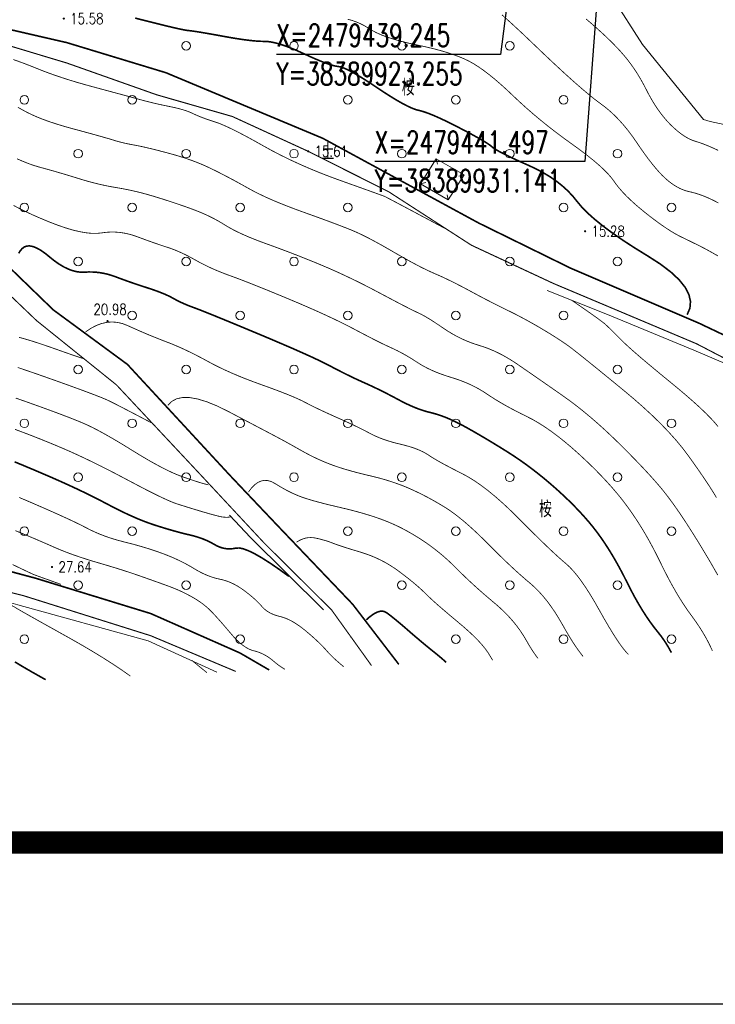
# Model space of a CAD drawing. Header units: millimetres. Extents: x 38389465 to 38395088, y 2473666 to 2480744.
# Tile 85 of 256: x 38389877 to 38389941, y 2479334 to 2479425. Entities that reach past the tile are written whole.
import ezdxf
from ezdxf.enums import TextEntityAlignment as Align

# ---------------------------------------------------------------- set-up
doc = ezdxf.new("R2010")
doc.units = ezdxf.units.MM
doc.header["$LTSCALE"] = 2
doc.linetypes.add('X2', pattern=[10, 8, -2])
doc.layers.get('0').update_dxf_attribs({"linetype": 'CONTINUOUS', "lineweight": 9})
for name, color, linetype in [('DIM_COOR', 3, 'CONTINUOUS'), ('GCD', 251, 'CONTINUOUS'), ('PUB_TEXT', 7, 'CONTINUOUS'), ('PUB_TITLE', 4, 'CONTINUOUS'), ('远期红线', 30, 'CONTINUOUS')]:
    doc.layers.add(name, color=color, linetype=linetype)
doc.layers.add('地形图', color=251, linetype='CONTINUOUS', lineweight=9)
doc.styles.add('_TCH_DIM', font='SIMPLEX', dxfattribs={"bigfont": 'GBCBIG'})
doc.styles.add('HZ', font='txt.shx', dxfattribs={"width": 0.8, "bigfont": 'hztxt.shx'})
doc.styles.add('正等线体', font='rs.shx', dxfattribs={"bigfont": 'hztxt.shx'})
doc.linetypes.add('10421', pattern='A,2,[150,AAA.SHX,S=1,R=0,X=0,Y=1],1e-11', length=2)

# ---------------------------------------------------------------- blocks, each defined once
blk = doc.blocks.new('gc326')
blk.add_circle((0, 0), 0.8)
blk = doc.blocks.new('GC200')
at = {"linetype": 'Continuous', "const_width": 0.2, "flags": 128}
blk.add_lwpolyline([(-0.1, 0, 1), (0.1, 0, 1)], format="xyb", close=True, dxfattribs=at)
blk = doc.blocks.new('D地块地形图')
at = {"layer": '地形图', "linetype": 'Continuous'}
for p, q in [((-351.651, -319.291), (-351.529, -319.776)), ((-349.064, -320.768), (-349.549, -320.888)), ((-353.104, -321.606), (-352.619, -321.486)), ((-350.539, -323.093), (-350.658, -322.607))]:
    blk.add_line(p, q, dxfattribs=at)
at = {"layer": '地形图', "linetype": 'Continuous', "const_width": 0.075}
for points in [[(-325.501, -323.366), (-325.831, -323.195), (-326.142, -323.042), (-326.449, -322.901), (-326.753, -322.772), (-327.052, -322.656), (-327.348, -322.553), (-327.641, -322.462), (-327.929, -322.383), (-328.214, -322.317), (-328.496, -322.245), (-328.778, -322.148), (-329.059, -322.027), (-329.338, -321.882), (-329.617, -321.712), (-329.896, -321.518), (-330.173, -321.3), (-330.45, -321.057), (-330.732, -320.782), (-331.029, -320.467), (-331.338, -320.112), (-331.661, -319.717), (-331.998, -319.283), (-332.347, -318.808), (-332.711, -318.294), (-333.087, -317.74), (-333.475, -317.181), (-333.872, -316.654), (-334.277, -316.158), (-334.691, -315.694), (-335.114, -315.262), (-335.546, -314.861), (-335.986, -314.491), (-336.436, -314.153), (-336.93, -313.785), (-337.505, -313.325), (-338.16, -312.772), (-338.897, -312.128), (-339.714, -311.392), (-340.612, -310.563), (-341.591, -309.643), (-342.65, -308.63), (-343.706, -307.625), (-344.675, -306.727), (-345.557, -305.935)], [(-325.525, -318.492), (-325.933, -318.303), (-326.318, -318.134), (-326.677, -317.985), (-327.013, -317.856), (-327.324, -317.748), (-327.61, -317.66), (-327.886, -317.567), (-328.167, -317.445), (-328.453, -317.294), (-328.743, -317.113), (-329.038, -316.903), (-329.338, -316.663), (-329.642, -316.394), (-329.951, -316.096), (-330.258, -315.771), (-330.558, -315.422), (-330.85, -315.05), (-331.135, -314.654), (-331.412, -314.234), (-331.682, -313.79), (-331.945, -313.323), (-332.199, -312.831), (-332.457, -312.336), (-332.727, -311.854), (-333.009, -311.388), (-333.305, -310.936), (-333.613, -310.499), (-333.934, -310.076), (-334.268, -309.668), (-334.614, -309.275), (-334.981, -308.884), (-335.375, -308.482), (-335.798, -308.069), (-336.248, -307.646), (-336.725, -307.213), (-337.231, -306.768), (-337.764, -306.314)]]:
    blk.add_lwpolyline(points, dxfattribs=at)
at = {"layer": '地形图', "linetype": 'Continuous', "flags": 128}
for points, const_width in [([(-379.566, -306.231), (-378.551, -306.491), (-377.65, -306.718), (-376.864, -306.912), (-376.192, -307.073), (-375.634, -307.201), (-375.19, -307.296), (-374.86, -307.358), (-374.644, -307.387), (-374.454, -307.406), (-374.203, -307.439), (-373.889, -307.485), (-373.513, -307.545), (-373.076, -307.619), (-372.576, -307.706), (-372.014, -307.806), (-371.391, -307.92), (-370.759, -308.033), (-370.171, -308.131), (-369.628, -308.213), (-369.13, -308.28), (-368.677, -308.331), (-368.268, -308.366), (-367.904, -308.386), (-367.585, -308.391), (-367.269, -308.406), (-366.913, -308.457), (-366.519, -308.544), (-366.085, -308.667), (-365.612, -308.827), (-365.1, -309.022), (-364.548, -309.254), (-363.958, -309.522), (-363.374, -309.791), (-362.842, -310.026), (-362.362, -310.226), (-361.934, -310.393), (-361.559, -310.525), (-361.235, -310.624), (-360.963, -310.688), (-360.744, -310.718), (-360.518, -310.76), (-360.229, -310.86), (-359.877, -311.017), (-359.461, -311.233), (-358.981, -311.505), (-358.437, -311.836), (-357.83, -312.224), (-357.16, -312.67), (-356.485, -313.118), (-355.864, -313.514), (-355.297, -313.858), (-354.785, -314.149), (-354.327, -314.387), (-353.924, -314.573), (-353.575, -314.706), (-353.28, -314.787), (-352.988, -314.86), (-352.647, -314.968), (-352.256, -315.113), (-351.816, -315.294), (-351.327, -315.511), (-350.789, -315.763), (-350.201, -316.052), (-349.564, -316.377), (-348.937, -316.705), (-348.379, -317.003), (-347.89, -317.272), (-347.47, -317.511), (-347.119, -317.72), (-346.837, -317.9), (-346.624, -318.05), (-346.48, -318.17), (-346.331, -318.289), (-346.103, -318.435), (-345.797, -318.609), (-345.412, -318.811), (-344.948, -319.04), (-344.406, -319.296), (-343.784, -319.58), (-343.084, -319.892), (-342.367, -320.228), (-341.695, -320.588), (-341.067, -320.97), (-340.484, -321.375), (-339.946, -321.803), (-339.453, -322.254), (-339.005, -322.728), (-338.601, -323.225), (-338.165, -323.748), (-337.618, -324.304), (-336.961, -324.891), (-336.193, -325.51), (-335.316, -326.16), (-334.327, -326.842), (-333.229, -327.555), (-332.02, -328.3), (-330.857, -329.05), (-329.897, -329.781), (-329.14, -330.49), (-328.585, -331.179), (-328.234, -331.848), (-328.084, -332.497), (-328.138, -333.125), (-328.394, -333.732)], 0.15), ([(-359.858, -306.339), (-359.437, -306.457), (-359.035, -306.599), (-358.652, -306.766), (-358.287, -306.956), (-357.942, -307.171), (-357.577, -307.394), (-357.156, -307.609), (-356.677, -307.816), (-356.142, -308.014), (-355.549, -308.204), (-354.9, -308.387), (-354.193, -308.561), (-353.43, -308.726), (-352.662, -308.891), (-351.941, -309.063), (-351.269, -309.24), (-350.644, -309.424), (-350.067, -309.614), (-349.538, -309.811), (-349.056, -310.014), (-348.623, -310.223), (-348.201, -310.458), (-347.754, -310.74), (-347.283, -311.068), (-346.788, -311.442), (-346.269, -311.862), (-345.725, -312.329), (-345.157, -312.841), (-344.565, -313.4), (-343.95, -313.98), (-343.316, -314.554), (-342.662, -315.123), (-341.988, -315.688), (-341.294, -316.248), (-340.58, -316.802), (-339.846, -317.352), (-339.092, -317.897), (-338.363, -318.425), (-337.702, -318.926), (-337.11, -319.4), (-336.586, -319.846), (-336.131, -320.265), (-335.744, -320.656), (-335.426, -321.02), (-335.177, -321.356), (-334.943, -321.684), (-334.672, -322.022), (-334.365, -322.371), (-334.021, -322.73), (-333.641, -323.1), (-333.223, -323.48), (-332.769, -323.87), (-332.279, -324.271), (-331.781, -324.661), (-331.307, -325.02), (-330.855, -325.348), (-330.427, -325.644), (-330.022, -325.91), (-329.641, -326.144), (-329.282, -326.346), (-328.947, -326.518), (-328.633, -326.669), (-328.341, -326.81), (-328.07, -326.942), (-327.819, -327.065), (-327.59, -327.177), (-327.382, -327.281), (-327.195, -327.375), (-327.028, -327.459), (-326.864, -327.544), (-326.684, -327.64), (-326.486, -327.747), (-326.272, -327.865), (-326.042, -327.994), (-325.795, -328.134), (-325.531, -328.284)], 0.075), ([(-415.052, -303.992), (-410.664, -309.487), (-406.591, -314.807), (-402.336, -320.771), (-394.656, -328.594), (-388.713, -334.275), (-381.307, -340.235), (-373.254, -348.838), (-367.636, -354.868), (-361.36, -361.098), (-357.659, -366.256)], 0.1), ([(-409.853, -305.286), (-409.853, -305.286), (-409.853, -305.286), (-396.141, -307.318), (-385.878, -310.406), (-377.578, -313.341), (-370.559, -315.355), (-363.531, -318.582), (-356.059, -322.335), (-348.396, -327.287), (-340.798, -330.83), (-327.512, -336.427), (-324.214, -338.144)], 0.1), ([(-390.881, -310.069), (-390.313, -310.271), (-389.755, -310.478), (-389.207, -310.69), (-388.67, -310.906), (-388.124, -311.124), (-387.55, -311.34), (-386.949, -311.553), (-386.319, -311.765), (-385.662, -311.975), (-384.978, -312.183), (-384.265, -312.388), (-383.525, -312.592), (-382.797, -312.787), (-382.123, -312.969), (-381.502, -313.137), (-380.935, -313.29), (-380.42, -313.43), (-379.959, -313.556), (-379.552, -313.668), (-379.197, -313.765), (-378.867, -313.855), (-378.532, -313.943), (-378.193, -314.028), (-377.848, -314.111), (-377.499, -314.192), (-377.145, -314.27), (-376.786, -314.346), (-376.422, -314.42), (-376.067, -314.494), (-375.734, -314.571), (-375.424, -314.65), (-375.135, -314.732), (-374.869, -314.817), (-374.625, -314.903), (-374.403, -314.993), (-374.204, -315.085), (-374.007, -315.179), (-373.794, -315.273), (-373.565, -315.368), (-373.32, -315.464), (-373.058, -315.56), (-372.781, -315.657), (-372.487, -315.755), (-372.177, -315.854), (-371.829, -315.974), (-371.423, -316.139), (-370.957, -316.348), (-370.432, -316.6), (-369.848, -316.896), (-369.205, -317.236), (-368.503, -317.62), (-367.741, -318.048), (-366.938, -318.492), (-366.108, -318.924), (-365.253, -319.344), (-364.372, -319.753), (-363.466, -320.15), (-362.534, -320.535), (-361.576, -320.908), (-360.592, -321.27), (-359.656, -321.604), (-358.839, -321.896), (-358.141, -322.146), (-357.564, -322.353), (-357.105, -322.518), (-356.767, -322.641), (-356.548, -322.721), (-356.448, -322.759), (-356.322, -322.822), (-356.024, -322.977), (-355.552, -323.226), (-354.909, -323.567), (-354.093, -324), (-353.104, -324.526), (-351.943, -325.145), (-350.609, -325.857)], 0.075), ([(-390.446, -314.502), (-390.024, -314.737), (-389.601, -314.967), (-389.136, -315.193), (-388.629, -315.415), (-388.08, -315.632), (-387.489, -315.846), (-386.856, -316.054), (-386.182, -316.259), (-385.465, -316.459), (-384.76, -316.649), (-384.119, -316.823), (-383.541, -316.981), (-383.028, -317.124), (-382.579, -317.251), (-382.193, -317.361), (-381.872, -317.456), (-381.615, -317.535), (-381.388, -317.604), (-381.156, -317.671), (-380.919, -317.734), (-380.679, -317.793), (-380.433, -317.85), (-380.184, -317.903), (-379.93, -317.953), (-379.671, -318), (-379.393, -318.051), (-379.078, -318.115), (-378.728, -318.192), (-378.342, -318.281), (-377.921, -318.384), (-377.463, -318.498), (-376.97, -318.626), (-376.441, -318.766), (-375.903, -318.915), (-375.382, -319.072), (-374.878, -319.234), (-374.391, -319.403), (-373.921, -319.579), (-373.469, -319.761), (-373.033, -319.949), (-372.615, -320.144), (-372.201, -320.347), (-371.781, -320.557), (-371.353, -320.776), (-370.918, -321.004), (-370.475, -321.24), (-370.026, -321.484), (-369.569, -321.736), (-369.105, -321.997), (-368.616, -322.264), (-368.084, -322.534), (-367.508, -322.806), (-366.889, -323.083), (-366.227, -323.362), (-365.521, -323.644), (-364.773, -323.93), (-363.981, -324.219), (-363.197, -324.5), (-362.473, -324.762), (-361.808, -325.006), (-361.202, -325.231), (-360.656, -325.438), (-360.169, -325.626), (-359.741, -325.795), (-359.373, -325.946), (-359.019, -326.1), (-358.631, -326.281), (-358.211, -326.487), (-357.758, -326.72), (-357.273, -326.979), (-356.755, -327.264), (-356.204, -327.576), (-355.62, -327.913), (-355.036, -328.251), (-354.483, -328.564), (-353.961, -328.851), (-353.47, -329.113), (-353.011, -329.35), (-352.582, -329.561), (-352.185, -329.748), (-351.82, -329.909), (-351.462, -330.064), (-351.088, -330.233), (-350.7, -330.415), (-350.296, -330.61), (-349.877, -330.819), (-349.443, -331.042), (-348.993, -331.278), (-348.529, -331.527), (-348.061, -331.78), (-347.603, -332.024), (-347.154, -332.26), (-346.715, -332.487), (-346.286, -332.707), (-345.866, -332.919), (-345.456, -333.122), (-345.055, -333.318), (-344.659, -333.512), (-344.26, -333.714), (-343.86, -333.922), (-343.457, -334.136), (-343.053, -334.358), (-342.647, -334.586), (-342.239, -334.82), (-341.829, -335.062), (-341.43, -335.301), (-341.053, -335.532), (-340.7, -335.753), (-340.369, -335.964), (-340.061, -336.166), (-339.777, -336.358), (-339.515, -336.541), (-339.276, -336.715), (-339, -336.925), (-338.626, -337.217), (-338.155, -337.591), (-337.586, -338.048), (-336.919, -338.586), (-336.155, -339.208), (-335.293, -339.911), (-334.334, -340.697), (-333.357, -341.515), (-332.444, -342.318), (-331.593, -343.105), (-330.806, -343.875), (-330.082, -344.63), (-329.421, -345.369), (-328.822, -346.091), (-328.287, -346.798), (-327.802, -347.476), (-327.355, -348.113), (-326.944, -348.709), (-326.571, -349.265), (-326.235, -349.779), (-325.936, -350.253), (-325.674, -350.685)], 0.075), ([(-384.344, -337.791), (-384.391, -337.786), (-384.52, -337.749), (-384.732, -337.682), (-385.026, -337.584), (-385.403, -337.456), (-385.862, -337.296), (-386.403, -337.105), (-387.027, -336.884), (-387.673, -336.657), (-388.282, -336.451), (-388.852, -336.264), (-389.385, -336.098), (-389.88, -335.952), (-390.337, -335.826)], 0.075), ([(-390.534, -319.27), (-389.972, -319.516), (-389.442, -319.726), (-388.941, -319.901), (-388.472, -320.04), (-388.017, -320.164), (-387.563, -320.29), (-387.107, -320.418), (-386.652, -320.55), (-386.196, -320.684), (-385.739, -320.821), (-385.283, -320.961), (-384.825, -321.103), (-384.369, -321.242), (-383.916, -321.372), (-383.465, -321.492), (-383.017, -321.604), (-382.572, -321.706), (-382.129, -321.799), (-381.69, -321.882), (-381.252, -321.957), (-380.813, -322.032), (-380.365, -322.118), (-379.909, -322.214), (-379.446, -322.321), (-378.974, -322.439), (-378.494, -322.568), (-378.007, -322.707), (-377.512, -322.856), (-377.02, -323.01), (-376.545, -323.163), (-376.085, -323.313), (-375.641, -323.462), (-375.213, -323.608), (-374.8, -323.753), (-374.404, -323.897), (-374.023, -324.038), (-373.653, -324.183), (-373.289, -324.336), (-372.929, -324.498), (-372.575, -324.668), (-372.226, -324.846), (-371.883, -325.034), (-371.545, -325.229), (-371.212, -325.434), (-370.863, -325.643), (-370.477, -325.855), (-370.053, -326.068), (-369.591, -326.284), (-369.092, -326.502), (-368.555, -326.722), (-367.981, -326.944), (-367.369, -327.168), (-366.738, -327.396), (-366.106, -327.629), (-365.474, -327.867), (-364.84, -328.11), (-364.206, -328.358), (-363.571, -328.611), (-362.935, -328.869), (-362.299, -329.133), (-361.657, -329.406), (-361.005, -329.693), (-360.344, -329.995), (-359.674, -330.312), (-358.993, -330.642), (-358.303, -330.988), (-357.604, -331.347), (-356.895, -331.721), (-356.214, -332.083), (-355.599, -332.408), (-355.05, -332.696), (-354.568, -332.946), (-354.151, -333.159), (-353.8, -333.334), (-353.516, -333.473), (-353.298, -333.573), (-353.099, -333.667), (-352.875, -333.784), (-352.626, -333.925), (-352.35, -334.089), (-352.049, -334.277), (-351.722, -334.489), (-351.37, -334.723), (-350.991, -334.982), (-350.597, -335.243), (-350.197, -335.487), (-349.792, -335.713), (-349.38, -335.921), (-348.962, -336.112), (-348.539, -336.285), (-348.11, -336.44), (-347.675, -336.578), (-347.237, -336.718), (-346.8, -336.878), (-346.363, -337.06), (-345.926, -337.264), (-345.489, -337.488), (-345.053, -337.734), (-344.617, -338), (-344.181, -338.288), (-343.734, -338.596), (-343.261, -338.921), (-342.765, -339.264), (-342.243, -339.625), (-341.698, -340.004), (-341.128, -340.401), (-340.533, -340.815), (-339.914, -341.248), (-339.28, -341.703), (-338.642, -342.185), (-337.999, -342.696), (-337.351, -343.233), (-336.698, -343.799), (-336.041, -344.391), (-335.378, -345.012), (-334.711, -345.659), (-334.062, -346.306), (-333.454, -346.922), (-332.886, -347.508), (-332.359, -348.064), (-331.873, -348.59), (-331.428, -349.086), (-331.023, -349.551), (-330.66, -349.986), (-330.307, -350.431), (-329.935, -350.924), (-329.544, -351.465), (-329.133, -352.055), (-328.704, -352.694), (-328.256, -353.382), (-327.788, -354.118), (-327.302, -354.902), (-326.821, -355.694), (-326.369, -356.452), (-325.948, -357.177), (-325.556, -357.868)], 0.075), ([(-377.968, -343.802), (-378.76, -343.385), (-379.474, -343.01), (-380.11, -342.678), (-380.669, -342.388), (-381.149, -342.141), (-381.552, -341.937), (-381.877, -341.774), (-382.124, -341.655), (-382.382, -341.54), (-382.741, -341.393), (-383.199, -341.213), (-383.757, -341), (-384.415, -340.755), (-385.173, -340.478), (-386.031, -340.168), (-386.989, -339.825), (-387.961, -339.481), (-388.864, -339.165), (-389.696, -338.878), (-390.458, -338.619)], 0.075), ([(-372.792, -349.502), (-372.988, -349.454), (-373.215, -349.393), (-373.472, -349.318), (-373.758, -349.23), (-374.075, -349.128), (-374.421, -349.014), (-374.797, -348.885), (-375.203, -348.744), (-375.645, -348.576), (-376.125, -348.369), (-376.646, -348.123), (-377.206, -347.838), (-377.806, -347.514), (-378.446, -347.151), (-379.126, -346.748), (-379.845, -346.306), (-380.563, -345.864), (-381.237, -345.458), (-381.869, -345.088), (-382.457, -344.755), (-383.002, -344.459), (-383.503, -344.2), (-383.962, -343.978), (-384.377, -343.792), (-384.797, -343.617), (-385.266, -343.428), (-385.787, -343.223), (-386.359, -343.005), (-386.981, -342.771), (-387.654, -342.523), (-388.378, -342.26), (-389.153, -341.983), (-389.925, -341.709), (-390.641, -341.458)], 0.075), ([(-390.838, -323.603), (-390.306, -323.885), (-389.714, -324.177), (-389.061, -324.48), (-388.346, -324.792), (-387.571, -325.114), (-386.79, -325.416), (-386.058, -325.669), (-385.375, -325.873), (-384.742, -326.026), (-384.157, -326.131), (-383.622, -326.186), (-383.136, -326.192), (-382.7, -326.148), (-382.288, -326.093), (-381.875, -326.066), (-381.462, -326.068), (-381.049, -326.097), (-380.636, -326.155), (-380.222, -326.24), (-379.808, -326.353), (-379.393, -326.495), (-378.987, -326.646), (-378.595, -326.79), (-378.218, -326.926), (-377.857, -327.054), (-377.511, -327.174), (-377.18, -327.287), (-376.864, -327.392), (-376.564, -327.489), (-376.267, -327.589), (-375.962, -327.702), (-375.65, -327.829), (-375.33, -327.97), (-375.002, -328.124), (-374.666, -328.292), (-374.322, -328.474), (-373.971, -328.669), (-373.609, -328.869), (-373.237, -329.063), (-372.852, -329.252), (-372.457, -329.436), (-372.049, -329.614), (-371.63, -329.787), (-371.2, -329.955), (-370.758, -330.117), (-370.279, -330.292), (-369.74, -330.495), (-369.14, -330.727), (-368.479, -330.988), (-367.756, -331.277), (-366.973, -331.596), (-366.129, -331.943), (-365.224, -332.32), (-364.311, -332.705), (-363.445, -333.079), (-362.624, -333.442), (-361.849, -333.795), (-361.12, -334.136), (-360.438, -334.467), (-359.801, -334.786), (-359.21, -335.095), (-358.66, -335.387), (-358.146, -335.656), (-357.668, -335.903), (-357.226, -336.128), (-356.82, -336.331), (-356.449, -336.511), (-356.115, -336.668), (-355.816, -336.804), (-355.534, -336.933), (-355.246, -337.074), (-354.954, -337.225), (-354.657, -337.387), (-354.355, -337.56), (-354.049, -337.743), (-353.738, -337.937), (-353.423, -338.143), (-353.095, -338.349), (-352.748, -338.546), (-352.382, -338.735), (-351.997, -338.914), (-351.592, -339.085), (-351.169, -339.247), (-350.725, -339.4), (-350.263, -339.545), (-349.798, -339.692), (-349.346, -339.852), (-348.908, -340.026), (-348.483, -340.214), (-348.072, -340.415), (-347.675, -340.63), (-347.291, -340.859), (-346.921, -341.101), (-346.546, -341.351), (-346.148, -341.604), (-345.726, -341.858), (-345.282, -342.114), (-344.814, -342.373), (-344.323, -342.633), (-343.809, -342.895), (-343.272, -343.16), (-342.714, -343.448), (-342.141, -343.78), (-341.551, -344.158), (-340.944, -344.58), (-340.321, -345.046), (-339.682, -345.558), (-339.026, -346.114), (-338.353, -346.715), (-337.689, -347.335), (-337.058, -347.948), (-336.46, -348.553), (-335.895, -349.152), (-335.363, -349.743), (-334.864, -350.327), (-334.398, -350.905), (-333.965, -351.475), (-333.552, -352.053), (-333.146, -352.653), (-332.747, -353.277), (-332.354, -353.924), (-331.969, -354.593), (-331.591, -355.286), (-331.22, -356.001), (-330.855, -356.739), (-330.494, -357.473), (-330.131, -358.174), (-329.768, -358.843), (-329.404, -359.48), (-329.039, -360.084), (-328.673, -360.656), (-328.306, -361.196), (-327.938, -361.703), (-327.581, -362.196), (-327.247, -362.69), (-326.937, -363.187), (-326.649, -363.685), (-326.384, -364.185), (-326.142, -364.688), (-326.055, -364.888)], 0.075), ([(-370.693, -352.464), (-370.808, -352.486), (-370.928, -352.501), (-371.052, -352.508), (-371.181, -352.507), (-371.314, -352.499), (-371.452, -352.484), (-371.594, -352.461), (-371.741, -352.43), (-371.9, -352.392), (-372.076, -352.347), (-372.272, -352.296), (-372.485, -352.238), (-372.718, -352.173), (-372.968, -352.101), (-373.237, -352.023), (-373.525, -351.937), (-373.819, -351.849), (-374.108, -351.761), (-374.393, -351.674), (-374.673, -351.588), (-374.948, -351.502), (-375.218, -351.417), (-375.484, -351.333), (-375.744, -351.25), (-376.041, -351.142), (-376.415, -350.987), (-376.865, -350.784), (-377.392, -350.534), (-377.997, -350.235), (-378.678, -349.889), (-379.436, -349.494), (-380.272, -349.052), (-381.131, -348.598), (-381.962, -348.167), (-382.765, -347.76), (-383.54, -347.378), (-384.287, -347.019), (-385.005, -346.684), (-385.695, -346.372), (-386.357, -346.085), (-387.001, -345.814), (-387.638, -345.55), (-388.269, -345.295), (-388.892, -345.048), (-389.509, -344.809), (-390.118, -344.578), (-390.721, -344.355)], 0.075), ([(-365.317, -357.988), (-366.24, -357.32), (-367.074, -356.749), (-367.819, -356.275), (-368.477, -355.899), (-369.046, -355.62), (-369.526, -355.438), (-369.918, -355.353), (-370.222, -355.366), (-370.481, -355.414), (-370.737, -355.437), (-370.991, -355.433), (-371.243, -355.404), (-371.493, -355.349), (-371.74, -355.268), (-371.986, -355.161), (-372.229, -355.028), (-372.477, -354.887), (-372.737, -354.754), (-373.009, -354.629), (-373.293, -354.514), (-373.59, -354.406), (-373.898, -354.308), (-374.218, -354.218), (-374.551, -354.137), (-374.897, -354.055), (-375.26, -353.964), (-375.639, -353.864), (-376.035, -353.754), (-376.447, -353.635), (-376.876, -353.507), (-377.321, -353.37), (-377.782, -353.223), (-378.262, -353.06), (-378.762, -352.874), (-379.283, -352.664), (-379.824, -352.431), (-380.386, -352.174), (-380.969, -351.895), (-381.572, -351.591), (-382.195, -351.265), (-382.846, -350.924), (-383.53, -350.577), (-384.247, -350.225), (-384.998, -349.867), (-385.782, -349.503), (-386.6, -349.134), (-387.452, -348.759), (-388.337, -348.378), (-389.206, -348.01), (-390.01, -347.673), (-390.75, -347.367)], 0.15), ([(-390.373, -328.039), (-390.228, -327.811), (-390.055, -327.606), (-389.851, -327.45), (-389.615, -327.365), (-389.346, -327.352), (-389.045, -327.411), (-388.711, -327.541), (-388.345, -327.744), (-387.947, -328.019), (-387.516, -328.365), (-387.074, -328.722), (-386.642, -329.027), (-386.22, -329.281), (-385.809, -329.484), (-385.408, -329.636), (-385.017, -329.737), (-384.636, -329.786), (-384.265, -329.784), (-383.9, -329.767), (-383.537, -329.77), (-383.174, -329.793), (-382.813, -329.837), (-382.453, -329.901), (-382.094, -329.985), (-381.736, -330.09), (-381.38, -330.215), (-381.022, -330.35), (-380.661, -330.483), (-380.297, -330.614), (-379.929, -330.743), (-379.557, -330.871), (-379.182, -330.997), (-378.804, -331.121), (-378.422, -331.244), (-378.05, -331.366), (-377.699, -331.487), (-377.369, -331.608), (-377.062, -331.729), (-376.775, -331.85), (-376.511, -331.97), (-376.268, -332.09), (-376.047, -332.21), (-375.833, -332.328), (-375.613, -332.443), (-375.386, -332.555), (-375.151, -332.663), (-374.91, -332.769), (-374.662, -332.871), (-374.408, -332.97), (-374.146, -333.067), (-373.821, -333.187), (-373.374, -333.361), (-372.806, -333.587), (-372.117, -333.866), (-371.307, -334.197), (-370.375, -334.581), (-369.323, -335.017), (-368.149, -335.506), (-366.966, -336.004), (-365.884, -336.465), (-364.903, -336.889), (-364.025, -337.278), (-363.247, -337.63), (-362.572, -337.946), (-361.998, -338.225), (-361.525, -338.468), (-361.106, -338.69), (-360.693, -338.904), (-360.286, -339.111), (-359.884, -339.31), (-359.488, -339.502), (-359.098, -339.687), (-358.714, -339.864), (-358.335, -340.034), (-357.957, -340.204), (-357.574, -340.381), (-357.187, -340.566), (-356.794, -340.757), (-356.397, -340.956), (-355.996, -341.163), (-355.589, -341.376), (-355.178, -341.597), (-354.769, -341.812), (-354.37, -342.009), (-353.98, -342.188), (-353.6, -342.348), (-353.23, -342.49), (-352.868, -342.613), (-352.517, -342.718), (-352.175, -342.805), (-351.833, -342.892), (-351.481, -342.997), (-351.118, -343.122), (-350.746, -343.264), (-350.364, -343.426), (-349.972, -343.605), (-349.57, -343.804), (-349.158, -344.021), (-348.729, -344.256), (-348.279, -344.509), (-347.808, -344.781), (-347.314, -345.07), (-346.798, -345.377), (-346.26, -345.702), (-345.701, -346.045), (-345.119, -346.406), (-344.528, -346.785), (-343.939, -347.182), (-343.353, -347.597), (-342.77, -348.029), (-342.189, -348.48), (-341.611, -348.948), (-341.035, -349.435), (-340.462, -349.939), (-339.903, -350.45), (-339.372, -350.957), (-338.867, -351.459), (-338.388, -351.957), (-337.937, -352.451), (-337.512, -352.939), (-337.114, -353.424), (-336.743, -353.904), (-336.386, -354.395), (-336.031, -354.914), (-335.678, -355.46), (-335.326, -356.033), (-334.976, -356.634), (-334.628, -357.262), (-334.282, -357.917), (-333.938, -358.599), (-333.593, -359.279), (-333.246, -359.927), (-332.897, -360.542), (-332.546, -361.126), (-332.192, -361.676), (-331.837, -362.195), (-331.479, -362.681), (-331.119, -363.135), (-330.77, -363.582), (-330.446, -364.045), (-330.147, -364.524), (-329.873, -365.021), (-329.858, -365.052)], 0.15), ([(-360.233, -366.367), (-360.585, -366.072), (-360.953, -365.75), (-361.266, -365.46), (-361.526, -365.203), (-361.73, -364.977), (-361.917, -364.764), (-362.122, -364.543), (-362.346, -364.314), (-362.589, -364.077), (-362.85, -363.832), (-363.13, -363.579), (-363.429, -363.317), (-363.747, -363.048), (-364.071, -362.788), (-364.388, -362.554), (-364.699, -362.347), (-365.003, -362.165), (-365.301, -362.01), (-365.593, -361.881), (-365.878, -361.779), (-366.156, -361.702), (-366.423, -361.632), (-366.673, -361.549), (-366.907, -361.453), (-367.124, -361.344), (-367.324, -361.221), (-367.507, -361.085), (-367.674, -360.936), (-367.824, -360.774), (-367.974, -360.603), (-368.14, -360.428), (-368.324, -360.248), (-368.524, -360.063), (-368.74, -359.875), (-368.974, -359.682), (-369.224, -359.484), (-369.491, -359.282), (-369.767, -359.088), (-370.044, -358.911), (-370.323, -358.754), (-370.603, -358.615), (-370.884, -358.494), (-371.167, -358.393), (-371.451, -358.309), (-371.737, -358.245), (-372.025, -358.18), (-372.318, -358.099), (-372.615, -357.999), (-372.915, -357.882), (-373.221, -357.747), (-373.53, -357.595), (-373.843, -357.425), (-374.161, -357.237), (-374.486, -357.044), (-374.821, -356.856), (-375.168, -356.675), (-375.525, -356.499), (-375.893, -356.329), (-376.271, -356.165), (-376.661, -356.007), (-377.06, -355.855), (-377.471, -355.707), (-377.89, -355.564), (-378.32, -355.425), (-378.759, -355.29), (-379.208, -355.158), (-379.666, -355.031), (-380.134, -354.908), (-380.612, -354.788), (-381.089, -354.665), (-381.555, -354.53), (-382.01, -354.384), (-382.454, -354.226), (-382.887, -354.056), (-383.309, -353.875), (-383.719, -353.682), (-384.119, -353.478), (-384.56, -353.25), (-385.097, -352.987), (-385.729, -352.689), (-386.456, -352.356), (-387.278, -351.988), (-388.196, -351.584), (-389.208, -351.145), (-390.316, -350.672)], 0.075), ([(-365.691, -366.603), (-365.77, -366.556), (-366.028, -366.39), (-366.273, -366.219), (-366.506, -366.041), (-366.726, -365.858), (-366.942, -365.68), (-367.162, -365.518), (-367.385, -365.373), (-367.613, -365.243), (-367.845, -365.13), (-368.08, -365.033), (-368.32, -364.953), (-368.564, -364.888), (-368.812, -364.814), (-369.065, -364.704), (-369.323, -364.559), (-369.586, -364.378), (-369.854, -364.162), (-370.128, -363.91), (-370.406, -363.622), (-370.689, -363.299), (-370.968, -362.968), (-371.234, -362.657), (-371.485, -362.366), (-371.723, -362.095), (-371.948, -361.844), (-372.158, -361.613), (-372.355, -361.401), (-372.538, -361.21), (-372.721, -361.03), (-372.914, -360.855), (-373.119, -360.684), (-373.336, -360.516), (-373.564, -360.352), (-373.804, -360.193), (-374.055, -360.037), (-374.317, -359.885), (-374.587, -359.738), (-374.858, -359.597), (-375.132, -359.462), (-375.408, -359.332), (-375.687, -359.209), (-375.968, -359.091), (-376.251, -358.978), (-376.536, -358.872), (-376.828, -358.767), (-377.131, -358.658), (-377.445, -358.545), (-377.771, -358.429), (-378.107, -358.309), (-378.455, -358.186), (-378.814, -358.059), (-379.184, -357.928), (-379.573, -357.793), (-379.989, -357.653), (-380.432, -357.508), (-380.903, -357.358), (-381.4, -357.203), (-381.925, -357.044), (-382.477, -356.879), (-383.056, -356.709), (-383.637, -356.536), (-384.197, -356.361), (-384.734, -356.185), (-385.25, -356.007), (-385.743, -355.827), (-386.215, -355.645), (-386.664, -355.462), (-387.092, -355.278), (-387.522, -355.087), (-387.979, -354.888), (-388.463, -354.679), (-388.974, -354.46), (-389.513, -354.232), (-390.079, -353.995), (-390.672, -353.748)], 0.075), ([(-325.532, -344.096), (-325.841, -343.724), (-326.222, -343.308), (-326.675, -342.851), (-327.2, -342.35), (-327.798, -341.807), (-328.468, -341.222), (-329.21, -340.593), (-330.025, -339.922), (-330.838, -339.256), (-331.578, -338.644), (-332.245, -338.086), (-332.838, -337.581), (-333.357, -337.13), (-333.802, -336.732), (-334.174, -336.388), (-334.471, -336.098), (-334.723, -335.844), (-334.956, -335.611), (-335.169, -335.399), (-335.363, -335.208), (-335.538, -335.037), (-335.694, -334.886), (-335.831, -334.756), (-335.949, -334.647), (-336.093, -334.525), (-336.309, -334.358), (-336.596, -334.144), (-336.955, -333.884), (-337.385, -333.579), (-337.887, -333.227), (-338.46, -332.829), (-339.105, -332.386)], 0.075), ([(-386.452, -358.728), (-386.947, -358.55), (-387.389, -358.392), (-387.779, -358.252), (-388.115, -358.132), (-388.398, -358.029), (-388.627, -357.946), (-388.804, -357.881), (-388.928, -357.835), (-389.086, -357.768), (-389.366, -357.639), (-389.769, -357.449), (-390.294, -357.198), (-390.942, -356.885)], 0.075), ([(-384.165, -335.318), (-383.671, -334.989), (-383.181, -334.732), (-382.692, -334.549), (-382.206, -334.439), (-381.722, -334.402), (-381.241, -334.438), (-380.762, -334.547), (-380.286, -334.729), (-379.813, -334.944), (-379.345, -335.152), (-378.882, -335.353), (-378.425, -335.548), (-377.972, -335.735), (-377.524, -335.916), (-377.082, -336.09), (-376.644, -336.258), (-376.205, -336.429), (-375.755, -336.615), (-375.297, -336.816), (-374.829, -337.031), (-374.352, -337.262), (-373.865, -337.507), (-373.369, -337.766), (-372.863, -338.041), (-372.339, -338.321), (-371.786, -338.599), (-371.206, -338.875), (-370.597, -339.147), (-369.96, -339.417), (-369.296, -339.684), (-368.603, -339.949), (-367.882, -340.211), (-367.176, -340.465), (-366.527, -340.704), (-365.936, -340.929), (-365.402, -341.14), (-364.926, -341.337), (-364.506, -341.52), (-364.145, -341.688), (-363.84, -341.842), (-363.553, -341.993), (-363.24, -342.152), (-362.904, -342.318), (-362.543, -342.492), (-362.157, -342.674), (-361.747, -342.863), (-361.313, -343.06), (-360.854, -343.264), (-360.395, -343.47), (-359.958, -343.668), (-359.544, -343.86), (-359.154, -344.046), (-358.786, -344.224), (-358.442, -344.397), (-358.12, -344.562), (-357.822, -344.721), (-357.526, -344.874), (-357.213, -345.018), (-356.883, -345.156), (-356.536, -345.286), (-356.172, -345.41), (-355.79, -345.525), (-355.391, -345.634), (-354.975, -345.735), (-354.564, -345.836), (-354.178, -345.944), (-353.817, -346.058), (-353.483, -346.179), (-353.174, -346.306), (-352.89, -346.44), (-352.632, -346.58), (-352.4, -346.727), (-352.16, -346.886), (-351.876, -347.061), (-351.548, -347.253), (-351.178, -347.461), (-350.765, -347.685), (-350.308, -347.926), (-349.808, -348.184), (-349.265, -348.458), (-348.688, -348.771), (-348.088, -349.143), (-347.464, -349.577), (-346.815, -350.07), (-346.143, -350.623), (-345.447, -351.237), (-344.728, -351.911), (-343.984, -352.646), (-343.255, -353.38), (-342.579, -354.052), (-341.957, -354.663), (-341.388, -355.213), (-340.872, -355.701), (-340.409, -356.127), (-340, -356.493), (-339.643, -356.797), (-339.306, -357.104), (-338.953, -357.48), (-338.584, -357.924), (-338.2, -358.436), (-337.8, -359.017), (-337.385, -359.666), (-336.954, -360.383), (-336.507, -361.169), (-336.067, -361.95), (-335.655, -362.655), (-335.272, -363.284), (-334.918, -363.835), (-334.592, -364.311), (-334.295, -364.709), (-334.027, -365.031), (-333.837, -365.225)], 0.075), ([(-376.548, -342.134), (-376.186, -341.767), (-375.728, -341.524), (-375.175, -341.405), (-374.527, -341.41), (-373.783, -341.541), (-372.944, -341.795), (-372.01, -342.174), (-370.981, -342.677), (-369.963, -343.212), (-369.064, -343.684), (-368.283, -344.095), (-367.621, -344.443), (-367.077, -344.729), (-366.651, -344.954), (-366.344, -345.116), (-366.156, -345.216), (-366.011, -345.294), (-365.836, -345.389), (-365.63, -345.503), (-365.394, -345.634), (-365.127, -345.782), (-364.83, -345.948), (-364.503, -346.132), (-364.145, -346.334), (-363.773, -346.539), (-363.403, -346.734), (-363.036, -346.918), (-362.672, -347.092), (-362.309, -347.256), (-361.95, -347.409), (-361.592, -347.552), (-361.238, -347.685), (-360.874, -347.812), (-360.491, -347.937), (-360.088, -348.062), (-359.665, -348.185), (-359.222, -348.307), (-358.76, -348.428), (-358.278, -348.547), (-357.776, -348.666), (-357.27, -348.788), (-356.776, -348.918), (-356.294, -349.057), (-355.824, -349.204), (-355.367, -349.359), (-354.921, -349.523), (-354.487, -349.695), (-354.065, -349.876), (-353.65, -350.065), (-353.236, -350.262), (-352.824, -350.468), (-352.413, -350.683), (-352.004, -350.906), (-351.596, -351.138), (-351.189, -351.378), (-350.784, -351.626), (-350.369, -351.899), (-349.933, -352.213), (-349.476, -352.568), (-348.998, -352.964), (-348.5, -353.4), (-347.98, -353.877), (-347.439, -354.395), (-346.877, -354.954), (-346.315, -355.518), (-345.774, -356.051), (-345.254, -356.555), (-344.754, -357.028), (-344.275, -357.47), (-343.817, -357.883), (-343.379, -358.265), (-342.963, -358.617), (-342.56, -358.973), (-342.162, -359.368), (-341.771, -359.802), (-341.385, -360.275), (-341.005, -360.786), (-340.631, -361.337), (-340.263, -361.927), (-339.901, -362.555), (-339.546, -363.18), (-339.199, -363.757), (-338.859, -364.288), (-338.527, -364.771), (-338.204, -365.207), (-338.042, -365.407)], 0.075), ([(-498.971, -362.291), (-495.462, -359.151), (-489.54, -354.801), (-483.889, -351.506), (-476.127, -349.079), (-465.588, -348.04), (-457.057, -347.796), (-448.452, -348.057), (-442.962, -348.103), (-438.837, -348.229), (-431.748, -348.637), (-421.724, -351.343), (-409.195, -354.578), (-398.806, -357.587), (-389.963, -359.764), (-378.129, -363.488), (-370.242, -366.8)], 0.1), ([(-342.225, -365.588), (-342.446, -365.292), (-342.742, -364.859), (-343.025, -364.409), (-343.295, -363.942), (-343.573, -363.47), (-343.878, -363.009), (-344.21, -362.556), (-344.57, -362.113), (-344.957, -361.68), (-345.371, -361.256), (-345.813, -360.842), (-346.282, -360.437), (-346.759, -360.037), (-347.225, -359.638), (-347.678, -359.24), (-348.12, -358.843), (-348.55, -358.446), (-348.969, -358.05), (-349.375, -357.656), (-349.77, -357.261), (-350.162, -356.875), (-350.559, -356.502), (-350.962, -356.144), (-351.371, -355.8), (-351.785, -355.469), (-352.205, -355.153), (-352.63, -354.851), (-353.061, -354.563), (-353.494, -354.289), (-353.926, -354.031), (-354.356, -353.787), (-354.785, -353.559), (-355.213, -353.345), (-355.639, -353.146), (-356.064, -352.962), (-356.488, -352.793), (-356.922, -352.633), (-357.378, -352.476), (-357.856, -352.322), (-358.356, -352.171), (-358.878, -352.023), (-359.422, -351.878), (-359.988, -351.736), (-360.576, -351.596), (-361.156, -351.46), (-361.696, -351.329), (-362.198, -351.203), (-362.66, -351.08), (-363.084, -350.963), (-363.468, -350.849), (-363.813, -350.741), (-364.119, -350.636), (-364.409, -350.527), (-364.705, -350.404), (-365.007, -350.268), (-365.315, -350.117), (-365.63, -349.953), (-365.95, -349.774), (-366.277, -349.582), (-366.609, -349.376), (-366.941, -349.202), (-367.266, -349.106), (-367.584, -349.087), (-367.894, -349.146), (-368.197, -349.282), (-368.492, -349.497), (-368.78, -349.789), (-369.061, -350.159)], 0.075), ([(-346.416, -365.769), (-346.504, -365.638), (-346.69, -365.328), (-346.883, -365.014), (-347.125, -364.68), (-347.415, -364.326), (-347.755, -363.952), (-348.143, -363.558), (-348.581, -363.144), (-349.067, -362.711), (-349.602, -362.257), (-350.139, -361.809), (-350.633, -361.393), (-351.081, -361.01), (-351.486, -360.658), (-351.847, -360.338), (-352.163, -360.05), (-352.435, -359.794), (-352.663, -359.569), (-352.881, -359.355), (-353.124, -359.13), (-353.391, -358.892), (-353.683, -358.644), (-354, -358.383), (-354.341, -358.111), (-354.707, -357.828), (-355.098, -357.532), (-355.506, -357.241), (-355.925, -356.969), (-356.355, -356.716), (-356.796, -356.483), (-357.248, -356.269), (-357.711, -356.075), (-358.185, -355.899), (-358.67, -355.743), (-359.139, -355.602), (-359.566, -355.472), (-359.95, -355.352), (-360.292, -355.243), (-360.592, -355.144), (-360.85, -355.055), (-361.065, -354.977), (-361.238, -354.91), (-361.395, -354.848), (-361.563, -354.788), (-361.742, -354.728), (-361.931, -354.669), (-362.131, -354.612), (-362.342, -354.555), (-362.564, -354.5), (-362.797, -354.445), (-363.034, -354.404), (-363.267, -354.387), (-363.497, -354.396), (-363.724, -354.43), (-363.948, -354.489), (-364.169, -354.573), (-364.387, -354.682), (-364.602, -354.816)], 0.075), ([(-387.871, -367.563), (-388.325, -367.31), (-389.181, -366.827), (-389.982, -366.362), (-390.728, -365.914)], 0.15), ([(-380.024, -367.224), (-380.773, -366.696), (-381.652, -366.109), (-382.598, -365.506), (-383.61, -364.889), (-384.689, -364.256), (-385.834, -363.607), (-386.941, -362.991), (-387.905, -362.453), (-388.726, -361.993), (-389.403, -361.613), (-389.938, -361.311), (-390.33, -361.087), (-390.579, -360.942), (-390.684, -360.876), (-390.737, -360.841), (-390.829, -360.788), (-390.959, -360.72), (-391.128, -360.634), (-391.335, -360.532), (-391.58, -360.413), (-391.864, -360.277), (-392.187, -360.124)], 0.075), ([(-350.742, -365.956), (-350.744, -365.954), (-351.038, -365.687), (-351.342, -365.425), (-351.656, -365.169), (-351.977, -364.912), (-352.301, -364.649), (-352.627, -364.382), (-352.955, -364.11), (-353.285, -363.832), (-353.618, -363.549), (-353.953, -363.262), (-354.291, -362.969), (-354.619, -362.684), (-354.924, -362.423), (-355.208, -362.185), (-355.469, -361.969), (-355.707, -361.777), (-355.924, -361.607), (-356.118, -361.461), (-356.29, -361.337), (-356.46, -361.25), (-356.648, -361.212), (-356.853, -361.223), (-357.077, -361.284), (-357.317, -361.394), (-357.576, -361.553), (-357.853, -361.762), (-358.147, -362.02)], 0.15), ([(-359.564, -363.628), (-359.541, -363.633)], 0.15), ([(-374.309, -365.778), (-373.513, -366.432), (-372.913, -366.916)], 0.075)]:
    blk.add_lwpolyline(points, dxfattribs=dict(at, const_width=const_width))
at = {"layer": '地形图', "linetype": '10421', "flags": 128}
for points in [[(-339.235, -295.825), (-338.158, -299.878), (-332.544, -308.669), (-326.885, -315.623), (-326.248, -315.831), (-323.228, -316.463), (-322.034, -318.338), (-321.265, -318.309), (-320.148, -318.428), (-319.513, -318.9), (-315.169, -323.552), (-312.784, -326.513), (-309.754, -328.111), (-307.525, -328.607), (-305.679, -329.761)], [(-341.357, -331.485), (-335.768, -333.721), (-327.76, -337.008), (-322.754, -339.16), (-320.268, -341.552), (-318.552, -345.658), (-316.913, -351.599), (-313.804, -357.517), (-312.632, -364.307)], [(-442.563, -348.453), (-437.996, -348.531), (-432.243, -349.654), (-421.763, -351.94), (-409.583, -355.291), (-398.693, -358.272), (-390.439, -360.622), (-378.38, -363.959), (-372.001, -366.876)], [(-370.827, -352.324), (-368.871, -354.378), (-362.121, -361.082)]]:
    blk.add_lwpolyline(points, dxfattribs=at)
at = {"layer": '地形图', "linetype": 'X2', "const_width": 0.15, "flags": 128}
for points in [[(-323.433, -336.352), (-327.254, -334.534), (-339.19, -329.419), (-347.726, -325.228), (-362.175, -317.377), (-376.714, -311.297), (-385.906, -308.507), (-395.482, -306.301), (-414.337, -301.942)], [(-355.126, -366.146), (-359.412, -360.564), (-366.331, -353.319), (-370.784, -348.624), (-380.287, -338.338), (-387.162, -333.282), (-393.435, -327.207), (-400.941, -319.523), (-404.528, -313.772), (-406.717, -309.934), (-409.853, -305.286)], [(-367.138, -366.666), (-369.85, -365.09), (-378.115, -361.438), (-388.797, -358.159), (-398.39, -355.595), (-407.902, -352.813), (-421.11, -349.492), (-431.004, -347.047), (-439.254, -346.184), (-443.737, -346.392), (-456.737, -346.021), (-466.386, -345.841), (-476.333, -346.88), (-485.141, -349.868), (-489.986, -352.471), (-497.228, -357.643), (-500.577, -360.898)]]:
    blk.add_lwpolyline(points, dxfattribs=at)
at = {"layer": '地形图', "linetype": 'Continuous', "flags": 128}
blk.add_lwpolyline([(-353.104, -321.606), (-351.651, -319.291), (-349.064, -320.768), (-350.539, -323.093)], close=True, dxfattribs=at)
at = {"layer": '地形图', "linetype": 'Continuous'}
ref = blk.add_blockref('GC200', (-386.189, -306.28), dxfattribs=dict(at, xscale=0.5, yscale=0.5, zscale=0.5))
ref.add_attrib('height', '15.58', dxfattribs={"layer": 'GCD', "linetype": 'Continuous', "height": 1, "style": '正等线体', "width": 0.8}).set_placement((-385.589, -306.28), align=Align.MIDDLE_LEFT)
at = {"layer": '地形图', "linetype": 'Continuous', "xscale": 0.5, "yscale": 0.5}
for p in [(-374.845, -308.801), (-364.845, -308.801), (-354.845, -308.801), (-344.845, -308.801), (-389.845, -313.801), (-379.845, -313.801), (-359.845, -313.801), (-349.845, -313.801), (-339.845, -313.801), (-384.845, -318.801), (-374.845, -318.801), (-364.845, -318.801), (-354.845, -318.801), (-344.845, -318.801), (-334.845, -318.801), (-389.845, -323.801), (-379.845, -323.801), (-369.845, -323.801), (-359.845, -323.801), (-339.845, -323.801), (-329.845, -323.801), (-384.845, -328.801), (-374.845, -328.801), (-364.845, -328.801), (-354.845, -328.801), (-344.845, -328.801), (-334.845, -328.801), (-379.845, -333.801), (-369.845, -333.801), (-359.845, -333.801), (-349.845, -333.801), (-339.845, -333.801), (-384.845, -338.801), (-374.845, -338.801), (-364.845, -338.801), (-354.845, -338.801), (-344.845, -338.801), (-334.845, -338.801), (-389.845, -343.801), (-379.845, -343.801), (-369.845, -343.801), (-359.845, -343.801), (-349.845, -343.801), (-339.845, -343.801), (-329.845, -343.801), (-384.845, -348.801), (-374.845, -348.801), (-364.845, -348.801), (-354.845, -348.801), (-344.845, -348.801), (-334.845, -348.801), (-389.845, -353.801), (-379.845, -353.801), (-359.845, -353.801), (-349.845, -353.801), (-339.845, -353.801), (-329.845, -353.801), (-384.845, -358.801), (-374.845, -358.801), (-354.845, -358.801), (-344.845, -358.801), (-334.845, -358.801), (-389.845, -363.801), (-369.845, -363.801), (-349.845, -363.801), (-339.845, -363.801), (-329.845, -363.801)]:
    blk.add_blockref('gc326', p, dxfattribs=at)
at = {"layer": '地形图', "linetype": 'Continuous'}
ref = blk.add_blockref('GC200', (-363.531, -318.582), dxfattribs=dict(at, xscale=0.5, yscale=0.5, zscale=0.5))
ref.add_attrib('height', '15.61', dxfattribs={"layer": 'GCD', "linetype": 'Continuous', "height": 1, "style": '正等线体', "width": 0.8}).set_placement((-362.931, -318.582), align=Align.MIDDLE_LEFT)
ref = blk.add_blockref('GC200', (-337.855, -325.993), dxfattribs=dict(at, xscale=0.5, yscale=0.5, zscale=0.5))
ref.add_attrib('height', '15.28', dxfattribs={"layer": 'GCD', "linetype": 'Continuous', "height": 1, "style": '正等线体', "width": 0.8}).set_placement((-337.255, -325.993), align=Align.MIDDLE_LEFT)
ref = blk.add_blockref('GC200', (-382.133, -334.324), dxfattribs=dict(at, xscale=0.5, yscale=0.5, zscale=0.5))
ref.add_attrib('height', '20.98', dxfattribs={"layer": 'GCD', "linetype": 'Continuous', "height": 1, "style": '正等线体', "width": 0.8}).set_placement((-383.438, -333.235), align=Align.MIDDLE_LEFT)
ref = blk.add_blockref('GC200', (-387.277, -357.112), dxfattribs=dict(at, xscale=0.5, yscale=0.5, zscale=0.5))
ref.add_attrib('height', '27.64', dxfattribs={"layer": 'GCD', "linetype": 'Continuous', "height": 1, "style": '正等线体', "width": 0.8}).set_placement((-386.677, -357.112), align=Align.MIDDLE_LEFT)
at = {"layer": '地形图', "linetype": 'Continuous', "style": 'HZ', "width": 0.8}
blk.add_text('桉', height=1.5, rotation=359.99979, dxfattribs=at).set_placement((-354.247, -312.595), align=Align.MIDDLE)
for s, p in [('土', (-361.704, -318.553)), ('桉', (-341.524, -351.678))]:
    blk.add_text(s, height=1.5, dxfattribs=at).set_placement(p, align=Align.MIDDLE)
blk = doc.blocks.new('dfgdfg24')
at = {"layer": 'DIM_COOR', "color": 3}
for p, q in [((56.113, -507.716), (53.881, -537.262)), ((48.227, -509.968), (46.073, -527.355)), ((46.073, -527.355), (25.283, -527.355)), ((53.881, -537.262), (34.4, -537.262))]:
    blk.add_line(p, q, dxfattribs=at)
at = {"layer": 'PUB_TEXT', "style": '_TCH_DIM', "width": 0.705882}
for s, p in [('X=2479439.245', (25.283, -526.62)), ('Y=38389923.255', (25.283, -530.173)), ('X=2479441.497', (34.4, -536.527)), ('Y=38389931.141', (34.4, -540.079))]:
    blk.add_text(s, height=2.0825, rotation=0.00001, dxfattribs=at).set_placement(p)
blk = doc.blocks.new('A$C69596FC1')
at = {"layer": 'PUB_TITLE'}
for p, q in [((1000, 1000), (117900, 1000)), ((118900, 0), (0, 0))]:
    blk.add_line(p, q, dxfattribs=at)
at = {"layer": 'PUB_TITLE', "const_width": 140}
blk.add_lwpolyline([(1000, 83100), (117900, 83100), (117900, 1000), (1000, 1000), (1000, 83100)], dxfattribs=at)

msp = doc.modelspace()

# ---------------------------------------------------------------- block references
at = {"linetype": 'ByBlock', "xscale": 0.01500000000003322, "yscale": 0.01500000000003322, "zscale": 0.01500000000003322}
msp.add_blockref('A$C69596FC1', (38389465.971, 2479333.814), dxfattribs=at)
at = {"linetype": 'Continuous'}
msp.add_blockref('D地块地形图', (38390266.789, 2479731.472), dxfattribs=at)
at = {"layer": '远期红线', "linetype": 'ByBlock'}
msp.add_blockref('dfgdfg24', (38389875.028, 2479949.213), dxfattribs=at)

doc.saveas('drawing.dxf')
